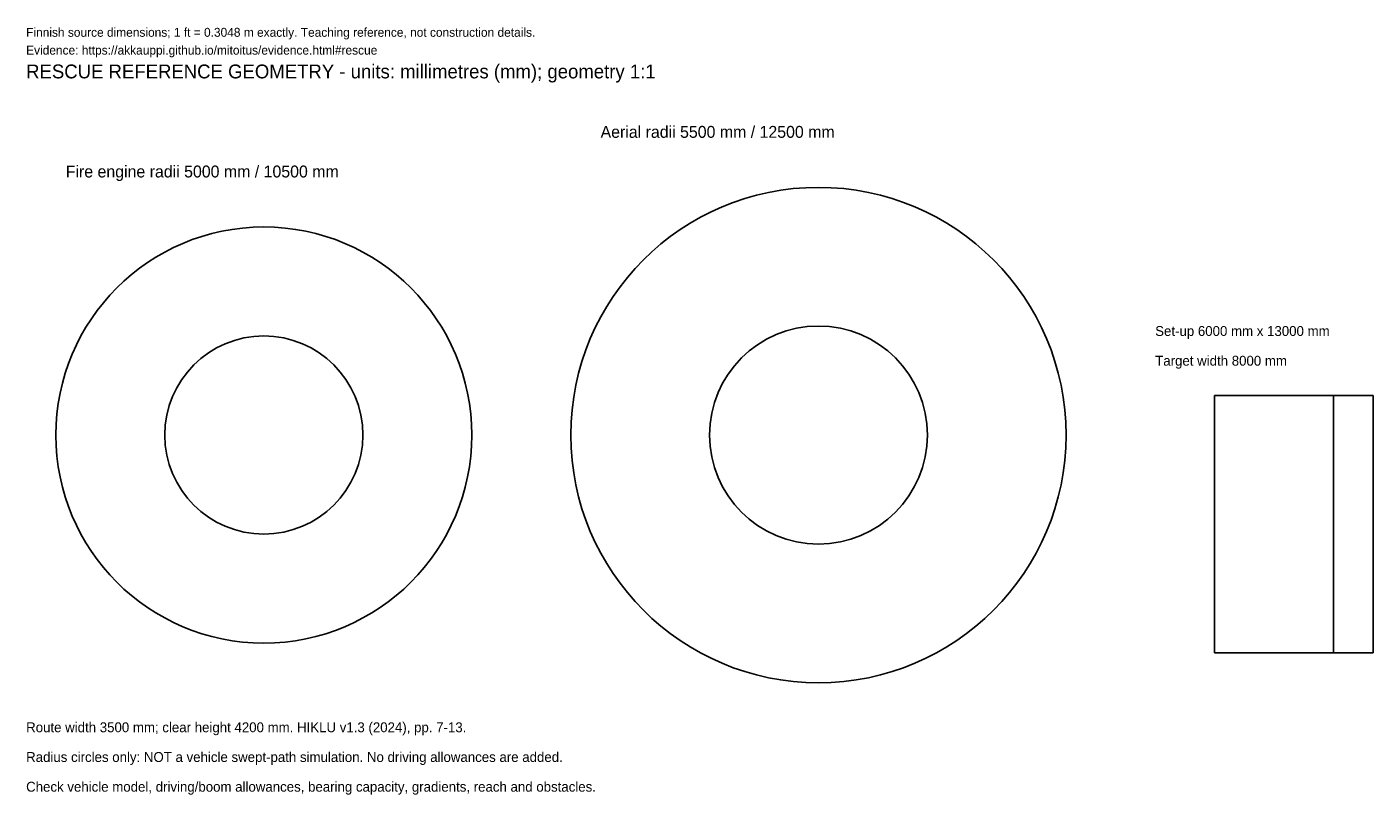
# Model space of a CAD drawing. Header units: millimetres. Extents: x 40 to 68000, y -3171 to 35597.
import ezdxf

# ---------------------------------------------------------------- set-up
doc = ezdxf.new("R2010")
doc.units = ezdxf.units.MM
for name, color, linetype in [('ANNOTATION', 7, 'Continuous'), ('REFERENCE', 7, 'Continuous'), ('TARGET', 8, 'Continuous')]:
    doc.layers.add(name, color=color, linetype=linetype)

msp = doc.modelspace()

# ---------------------------------------------------------------- linework, layer by layer
at = {"layer": 'REFERENCE'}
for p, q in [((66000, 17000), (60000, 17000)), ((60000, 17000), (60000, 4000)), ((66000, 4000), (66000, 17000)), ((60000, 4000), (66000, 4000))]:
    msp.add_line(p, q, dxfattribs=at)
for centre, radius in [((40000, 15000), 12500), ((12000, 15000), 10500), ((40000, 15000), 5500), ((12000, 15000), 5000)]:
    msp.add_circle(centre, radius, dxfattribs=at)
at = {"layer": 'TARGET'}
for p, q in [((68000, 17000), (60000, 17000)), ((60000, 17000), (60000, 4000)), ((68000, 4000), (68000, 17000)), ((60000, 4000), (68000, 4000))]:
    msp.add_line(p, q, dxfattribs=at)

# ---------------------------------------------------------------- texts
at = {"layer": 'ANNOTATION'}
for s, height, p in [('Finnish source dimensions; 1 ft = 0.3048 m exactly. Teaching reference, not construction details.', 450, (0, 35100)), ('Evidence: https://akkauppi.github.io/mitoitus/evidence.html#rescue', 450, (0, 34200)), ('RESCUE REFERENCE GEOMETRY - units: millimetres (mm); geometry 1:1', 700, (0, 33000)), ('Aerial radii 5500 mm / 12500 mm', 600, (29000, 30000)), ('Fire engine radii 5000 mm / 10500 mm', 600, (2000, 28000)), ('Set-up 6000 mm x 13000 mm', 500, (57000, 20000)), ('Target width 8000 mm', 500, (57000, 18500)), ('Route width 3500 mm; clear height 4200 mm. HIKLU v1.3 (2024), pp. 7-13.', 500, (0, 0)), ('Radius circles only: NOT a vehicle swept-path simulation. No driving allowances are added.', 500, (0, -1500)), ('Check vehicle model, driving/boom allowances, bearing capacity, gradients, reach and obstacles.', 500, (0, -3000))]:
    msp.add_text(s, height=height, dxfattribs=at).set_placement(p)

doc.saveas('drawing.dxf')
